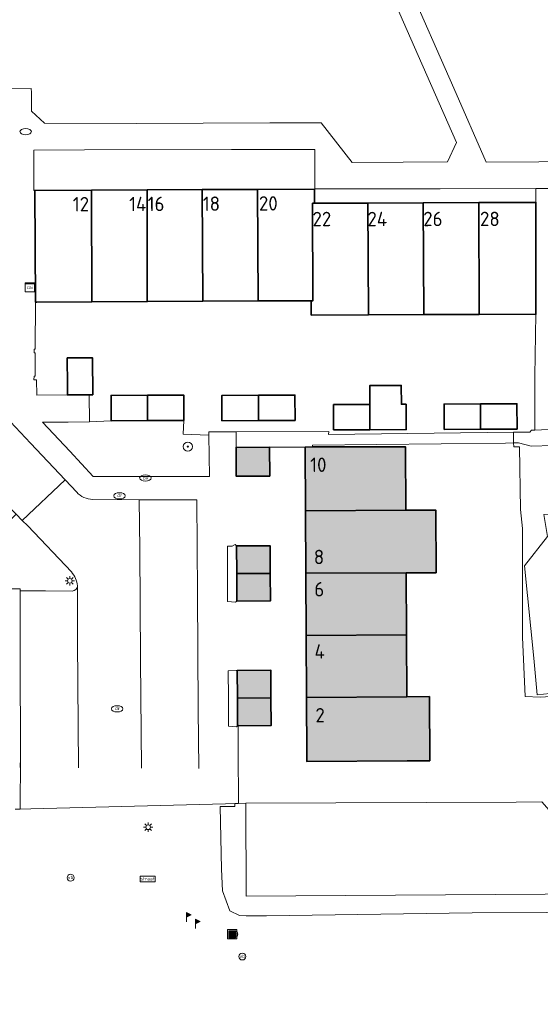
# Model space of a CAD drawing. Header units: metres. Extents: x 97476 to 98458, y 435938 to 436449.
# Tile 46 of 52: x 98220 to 98265, y 436278 to 436364. Entities that reach past the tile are written whole.
import ezdxf
from ezdxf.enums import TextEntityAlignment as Align
from ezdxf.lldxf.tags import DXFTag

# ---------------------------------------------------------------- set-up
doc = ezdxf.new("R2010")
doc.units = ezdxf.units.M
for name, color, linetype, lineweight in [('B-RO-OG-BEBOUWING-V', 254, 'Continuous', 18), ('B-WE-GK-BESCHOEIING-G', 252, 'GK-BESCHOEIING', 18), ('B-WE-GR-BEPLANTING_CULTUUR_HEESTERS-GV', 252, 'Continuous', 18), ('B-WE-GR-BOOM-S', 252, 'Continuous', 18), ('B-WE-GR-GROENVOORZIENING-GV', 252, 'Continuous', 18), ('B-WE-IE-MEUBILAIR_WEGMEUBILAIR-S', 252, 'Continuous', 18), ('B-WE-IE-MEUBILAIR_WEGMEUBILAIR_VERKEERSBORD-S', 252, 'Continuous', 18), ('B-WE-IE-TERREINAFSCHEIDING_KUNSTMATIG_MUUR-G', 252, 'IE-TERREINAFSCHEIDING-KUNSTMATIG-DICHT', 18), ('B-WE-KG-GRENS_PERCEEL-G', 150, 'KG-PERCEEL', 18), ('B-WE-KL-DATA-S', 252, 'Continuous', 18), ('B-WE-KL-ET_LS_OV_LICHTMAST-S', 1, 'Continuous', 18), ('B-WE-KL-WATER-S', 252, 'Continuous', 18), ('B-WE-OG-BEBOUWING-GV', 4, 'Continuous', 35), ('B-WE-OG-BEBOUWING_HUISNUMMER-T25-500', 7, 'Continuous', 25), ('B-WE-OG-TERREIN_ERF-GV', 252, 'Continuous', 18), ('B-WE-OG-WATER-GV', 252, 'Continuous', 18), ('B-WE-OG-WATER_SLOOT-GV', 252, 'Continuous', 18), ('B-WE-VH-VERHARDING_BETONSTRAATSTEEN-GV', 252, 'Continuous', 18), ('B-WE-VH-VERHARDING_OPEN-GV', 252, 'Continuous', 18), ('B-WE-VH-VERHARDING_TEGEL-GV', 252, 'Continuous', 18)]:
    doc.layers.add(name, color=color, linetype=linetype, lineweight=lineweight)
doc.styles.add('NLCS-ISO', font='NLCS-ISO.ttf')
doc.styles.add('NLCS-ISO-M500-T25', font='NLCS-ISO.ttf', dxfattribs={"height": 1.25})
doc.styles.get("Standard").update_dxf_attribs({"font": 'arial.ttf'})
doc.linetypes.add('GK-BESCHOEIING', pattern='A,30,-5,[1,NLCS.SHX,S=1,R=0,X=0,Y=0],-5', length=40)
doc.linetypes.add('IE-TERREINAFSCHEIDING-KUNSTMATIG-DICHT', pattern='A,8,-1,[82,NLCS.SHX,S=0.75,R=90,X=0,Y=0],-1', length=10)
tags = doc.linetypes.add('KG-PERCEEL', pattern='A,5.5,-2,["P",Standard,S=1.8,R=0,X=-0.5,Y=-0.9],-2,5.5,-2,[5,NLCS.SHX,S=0.75,R=0,X=0,Y=0],-2', length=19).pattern_tags.tags
tags[6] = DXFTag(74, 10)

# ---------------------------------------------------------------- blocks, each defined once
blk = doc.blocks.new('SIE-WEG_AFVALBAK-SO')
at = {"linetype": 'ByBlock', "lineweight": 18}
h = blk.add_hatch(color=0, dxfattribs=at)
h.dxf.hatch_style = 1
h.paths.add_polyline_path([(-1.5, -1.5), (1.5, -1.5), (1.5, 1.5), (-1.5, 1.5)])
at = {"color": 0, "linetype": 'ByBlock', "lineweight": 18}
for points in [[(-2, -2), (2, -2), (2, 2), (-2, 2)], [(-1.5, -1.5), (1.5, -1.5), (1.5, 1.5), (-1.5, 1.5)]]:
    blk.add_lwpolyline(points, close=True, dxfattribs=at)
blk = doc.blocks.new('SIE-WEG_VERKEERSBORD_STRAATNAAM-SO')
at = {"color": 0, "linetype": 'ByBlock', "lineweight": 18}
blk.add_lwpolyline([(-3.25, -1.25), (3.25, -1.25), (3.25, 1.25), (-3.25, 1.25)], close=True, dxfattribs=at)
at = {"color": 0, "linetype": 'ByBlock', "lineweight": 18, "style": 'NLCS-ISO'}
blk.add_text('straat', height=1.5, dxfattribs=at).set_placement((0, 0.15), align=Align.MIDDLE_CENTER)
blk = doc.blocks.new('SKL-DATA_SIGNAAL_CAIKAST-SO')
at = {"color": 0, "linetype": 'ByBlock', "lineweight": 18}
for points in [[(-2, 2), (2, 2), (2, 1.68), (-2, 1.68)], [(-2, 1.52), (2, 1.52), (2, -2), (-2, -2)]]:
    blk.add_lwpolyline(points, close=True, dxfattribs=at)
at = {"color": 0, "linetype": 'ByBlock', "lineweight": 18, "style": 'NLCS-ISO'}
blk.add_text('cai', height=1.5, dxfattribs=at).set_placement((0, 0), align=Align.MIDDLE_CENTER)
blk = doc.blocks.new('SIE-WEG_PAAL_VERKEERSBORD-SO')
at = {"color": 0, "linetype": 'ByBlock', "lineweight": 18}
blk.add_circle((0, 0), 1.5, dxfattribs=at)
at = {"color": 0, "linetype": 'ByBlock', "lineweight": 18, "style": 'NLCS-ISO'}
blk.add_text('vb', height=1.5, dxfattribs=at).set_placement((0, 0.13), align=Align.MIDDLE_CENTER)
blk = doc.blocks.new('SIE-WEG_PAAL_VLAGGENMAST-SO')
at = {"linetype": 'ByBlock', "lineweight": 18}
h = blk.add_hatch(color=0, dxfattribs=at)
h.dxf.hatch_style = 1
h.paths.add_polyline_path([(0, 2), (2, 1), (0, 0)])
at = {"color": 0, "linetype": 'ByBlock', "lineweight": 18}
blk.add_lwpolyline([(0, 2), (0, -2)], dxfattribs=at)
blk.add_lwpolyline([(0, 2), (2, 1), (0, 0)], close=True, dxfattribs=at)
blk = doc.blocks.new('SKL-ET_OV_LICHTMAST-SO')
at = {"color": 0, "linetype": 'ByBlock', "lineweight": 18}
for points in [[(-1.25, 0), (-2, 0)], [(-1.41, 1.41), (-0.88, 0.88)], [(0, 2), (0, 1.25)], [(0.88, 0.88), (1.41, 1.41)], [(2, 0), (1.25, 0)], [(-1.41, -1.41), (-0.88, -0.88)], [(0, -1.25), (0, -2)], [(0.88, -0.88), (1.41, -1.41)]]:
    blk.add_lwpolyline(points, dxfattribs=at)
blk.add_circle((0, 0), 1, dxfattribs=at)
blk = doc.blocks.new('SKL-WATER_BRANDKRAAN_BRANDPUT-SO')
at = {"color": 0, "linetype": 'ByBlock', "lineweight": 18}
blk.add_ellipse((0, 0), major_axis=(2.5, 0), ratio=0.54, dxfattribs=at)
at = {"color": 0, "linetype": 'ByBlock', "lineweight": 18, "style": 'NLCS-ISO'}
blk.add_text('bk', height=1.5, dxfattribs=at).set_placement((0.16, 0), align=Align.MIDDLE_CENTER)
blk = doc.blocks.new('SKL-WATER_DRAINAGEPUT-SO')
at = {"color": 0, "linetype": 'ByBlock', "lineweight": 18}
blk.add_ellipse((0, 0), major_axis=(2.5, 0), ratio=0.54, dxfattribs=at)
at = {"color": 0, "linetype": 'ByBlock', "lineweight": 18, "style": 'NLCS-ISO'}
blk.add_text('dr', height=1.5, dxfattribs=at).set_placement((0.12, 0.19), align=Align.MIDDLE_CENTER)
blk = doc.blocks.new('SKL-WATER_WATERLEIDINGPUT-SO')
at = {"color": 0, "linetype": 'ByBlock', "lineweight": 18}
blk.add_ellipse((0, 0), major_axis=(2.5, 0), ratio=0.54, dxfattribs=at)
blk = doc.blocks.new('SGR-BOOM_01-SO')
at = {"linetype": 'ByBlock', "lineweight": 18}
h = blk.add_hatch(color=0, dxfattribs=at)
h.dxf.hatch_style = 1
edge = h.paths.add_edge_path()
edge.add_arc((0, 0), 0.25, 0, 360)
at = {"color": 0, "linetype": 'ByBlock', "lineweight": 18}
for radius in [2, 0.25]:
    blk.add_circle((0, 0), radius, dxfattribs=at)
blk = doc.blocks.new('SGR-BOOM_06')
at = {"flags": 128}
blk.add_lwpolyline([(2.698, 3.52), (2.53, 3.939), (2.197, 4.064), (1.945, 4.524), (1.273, 4.692), (0.855, 4.524), (1.108, 4.273), (1.064, 3.812), (0.228, 3.98), (0.352, 4.315), (0.184, 4.692), (-0.15, 4.609), (-0.486, 4.692), (-1.155, 4.65), (-1.491, 4.483), (-1.952, 4.565), (-2.539, 4.105), (-2.12, 3.896), (-1.994, 3.644), (-1.575, 3.435), (-1.994, 2.89), (-2.539, 2.766), (-2.915, 3.099), (-2.62, 3.217), (-2.873, 3.855), (-3.628, 3.435), (-4.004, 3.016), (-3.794, 2.848), (-4.004, 2.514), (-4.425, 2.346), (-4.717, 2.054), (-5.01, 1.214), (-3.88, 0.921), (-3.712, 0.544), (-4.004, 0.293), (-4.507, 0.293), (-4.602, 0.556), (-5.093, 0.376), (-4.758, -0.168), (-4.925, -0.377), (-4.717, -0.545), (-4.884, -1.006), (-4.532, -1.182), (-4.717, -1.551), (-4.424, -1.592), (-4.293, -1.707), (-4.619, -2.107), (-3.921, -2.682), (-3.668, -2.431), (-3.46, -1.97), (-3.627, -1.761), (-3.419, -1.174), (-3.124, -1.342), (-2.788, -1.761), (-2.496, -2.01), (-2.788, -2.808), (-3.419, -2.932), (-3.668, -3.394), (-3.333, -3.771), (-2.832, -3.897), (-2.769, -4.022), (-2.706, -4.148), (-2.328, -3.729), (-1.826, -3.729), (-1.575, -3.897), (-1.699, -4.273), (-1.699, -4.609), (-1.154, -4.736), (-0.61, -4.692), (-0.486, -4.945), (-0.233, -4.65), (0.101, -4.483), (-0.059, -4.007), (0.269, -3.896), (0.773, -4.023), (0.856, -4.609), (1.149, -4.565), (1.442, -4.736), (2.071, -4.232), (2.365, -4.356), (2.322, -4.147), (2.657, -3.98), (2.406, -3.728), (2.113, -3.644), (2.574, -3.226), (2.615, -2.975), (3.16, -2.848), (3.538, -3.058), (3.787, -2.807), (3.77, -2.633), (4.123, -2.633), (4.123, -2.387), (4.459, -2.263), (4.459, -2.054), (4.082, -2.054), (4.543, -1.591), (4.25, -1.425), (4.627, -1.55), (4.752, -1.257), (4.543, -0.921), (4.835, -0.461), (4.668, -0.252), (4.25, -0.252), (3.746, 0.085), (4.082, 0.294), (4.375, 0.838), (4.543, 0.589), (4.876, 0.713), (4.667, 1.425), (4.711, 1.886), (4.5, 1.97), (4.164, 2.64), (3.828, 3.013), (3.374, 2.604), (3.663, 2.431), (3.914, 1.802), (3.537, 1.718), (3.327, 2.136), (2.991, 2.054), (2.657, 2.305), (2.238, 2.514), (2.447, 2.682), (2.321, 2.932), (2.53, 3.184), (2.866, 3.059), (3.159, 3.227)], close=True, dxfattribs=at)
blk.add_circle((0, 0), 0.15)

msp = doc.modelspace()

# ---------------------------------------------------------------- hatches: boundary and pattern name
at = {"layer": 'B-RO-OG-BEBOUWING-V', "transparency": 33554495}
h = msp.add_hatch(color=256, dxfattribs=at)
h.dxf.hatch_style = 1
h.paths.add_polyline_path([(98255.528, 436305.1), (98253.581, 436305.09), (98244.864, 436305.01), (98244.888, 436300), (98244.89, 436299.47), (98253.61, 436299.52), (98255.556, 436299.531)])
h.paths.add_polyline_path([(98253.554, 436310.45), (98244.838, 436310.41), (98244.864, 436305.01), (98253.581, 436305.09)])
h.paths.add_polyline_path([(98253.526, 436315.84), (98244.812, 436315.8), (98244.838, 436310.41), (98253.554, 436310.45)])
h.paths.add_polyline_path([(98256.082, 436321.288), (98253.498, 436321.27), (98244.787, 436321.21), (98244.812, 436315.8), (98253.526, 436315.84), (98256.11, 436315.853)])
h.paths.add_polyline_path([(98253.47, 436326.77), (98245.397, 436326.761), (98244.76, 436326.76), (98244.787, 436321.21), (98253.498, 436321.27)])
h.paths.add_polyline_path([(98241.781, 436304.984), (98238.899, 436304.968), (98238.912, 436302.568), (98241.794, 436302.584)])
h.paths.add_polyline_path([(98241.767, 436307.384), (98238.857, 436307.368), (98238.871, 436304.968), (98241.781, 436304.984)])
h.paths.add_polyline_path([(98241.721, 436315.794), (98238.811, 436315.778), (98238.824, 436313.378), (98241.734, 436313.394)])
h.paths.add_polyline_path([(98241.707, 436318.194), (98238.797, 436318.178), (98238.811, 436315.778), (98241.721, 436315.794)])
h.paths.add_polyline_path([(98241.66, 436326.744), (98238.75, 436326.728), (98238.764, 436324.218), (98241.674, 436324.234)])
h.paths.add_polyline_path([(98217.88, 436313.34), (98212.34, 436313.311), (98212.38, 436304.59), (98217.92, 436304.61)])
h.paths.add_polyline_path([(98212.34, 436313.311), (98206.95, 436313.283), (98206.98, 436304.57), (98212.38, 436304.59)])
h.paths.add_polyline_path([(98206.95, 436313.283), (98201.55, 436313.255), (98201.59, 436304.55), (98206.98, 436304.57)])
h.paths.add_polyline_path([(98201.55, 436313.255), (98196.14, 436313.227), (98196.19, 436304.53), (98201.59, 436304.55)])
h.paths.add_polyline_path([(98196.14, 436313.227), (98190.9, 436313.2), (98190.75, 436313.2), (98190.76, 436305.771), (98190.61, 436305.77), (98190.64, 436304.51), (98196.19, 436304.53)])
h.paths.add_polyline_path([(98190.75, 436313.2), (98190.9, 436313.2), (98190.89, 436314.47), (98185.34, 436314.443), (98185.34, 436305.737), (98190.61, 436305.77), (98190.76, 436305.771)])
h.paths.add_polyline_path([(98185.34, 436314.443), (98179.94, 436314.417), (98179.96, 436305.704), (98185.34, 436305.737)])
h.paths.add_polyline_path([(98179.94, 436314.417), (98179.911, 436317.942), (98177.506, 436317.934), (98177.53, 436314.405), (98174.4, 436314.39), (98174.46, 436305.67), (98179.96, 436305.704)])
h.paths.add_polyline_path([(98159.47, 436323.072), (98157.781, 436323.06), (98157.78, 436323.26), (98157.778, 436323.47), (98149.058, 436323.37), (98149.058, 436323.203), (98149.09, 436317.65), (98157.82, 436317.74), (98159.47, 436317.752)])
h.paths.add_polyline_path([(98157.82, 436317.74), (98149.09, 436317.65), (98149.121, 436312.25), (98157.86, 436312.35)])
h.paths.add_polyline_path([(98157.86, 436312.35), (98149.121, 436312.25), (98149.127, 436311.1), (98149.151, 436306.88), (98157.899, 436306.96)])
h.paths.add_polyline_path([(98157.899, 436306.96), (98149.151, 436306.88), (98149.15, 436306.88), (98149.151, 436306.962), (98147.02, 436306.95), (98146.87, 436306.949), (98146.92, 436301.34), (98157.94, 436301.4)])
h.paths.add_polyline_path([(98146.87, 436306.949), (98147.02, 436306.95), (98147.01, 436310.02), (98141.43, 436310.01), (98141.52, 436301.31), (98146.92, 436301.34)])
h.paths.add_polyline_path([(98141.43, 436310.01), (98136.22, 436310), (98136.07, 436310), (98136.13, 436303.77), (98135.99, 436303.77), (98136.01, 436301.28), (98141.52, 436301.31)])
h.paths.add_polyline_path([(98136.07, 436310), (98136.22, 436310), (98136.22, 436314.25), (98136.22, 436314.8), (98130.67, 436314.765), (98130.75, 436303.746), (98136.13, 436303.771)])
h.paths.add_polyline_path([(98130.67, 436314.765), (98125.27, 436314.73), (98125.36, 436303.721), (98130.75, 436303.746)])
h.paths.add_polyline_path([(98125.27, 436314.73), (98122.218, 436314.71), (98122.196, 436317.789), (98122.18, 436320.591), (98122.179, 436320.699), (98119.779, 436320.681), (98119.801, 436317.771), (98119.96, 436303.696), (98125.36, 436303.721)])
h.paths.add_polyline_path([(98119.801, 436317.771), (98119.779, 436320.681), (98117.389, 436320.663), (98117.39, 436320.589), (98117.406, 436317.753), (98117.428, 436314.68), (98114.33, 436314.66), (98114.338, 436312.42), (98111.205, 436312.408), (98111.118, 436312.321), (98111.138, 436306.868), (98114.358, 436306.88), (98114.37, 436303.67), (98119.96, 436303.696)])
h.paths.add_polyline_path([(98245.449, 436302.724), (98246.649, 436302.73), (98246.641, 436304.23), (98245.441, 436304.224)], flags=24)
h.paths.add_polyline_path([(98245.359, 436308.265), (98246.659, 436308.277), (98246.645, 436309.777), (98245.345, 436309.765)], flags=24)
h.paths.add_polyline_path([(98245.373, 436313.663), (98246.573, 436313.667), (98246.567, 436315.167), (98245.367, 436315.163)], flags=24)
h.paths.add_polyline_path([(98245.351, 436316.465), (98246.551, 436316.471), (98246.543, 436317.971), (98245.343, 436317.965)], flags=24)
h.paths.add_polyline_path([(98245.046, 436324.464), (98246.746, 436324.472), (98246.738, 436325.972), (98245.038, 436325.964)], flags=24)
h.paths.add_polyline_path([(98213.038, 436311.503), (98214.738, 436311.509), (98214.732, 436313.009), (98213.032, 436313.003)], flags=24)
h.paths.add_polyline_path([(98207.498, 436311.458), (98209.198, 436311.464), (98209.192, 436312.964), (98207.492, 436312.958)], flags=24)
h.paths.add_polyline_path([(98202.207, 436311.415), (98203.707, 436311.421), (98203.701, 436312.921), (98202.201, 436312.915)], flags=24)
h.paths.add_polyline_path([(98196.958, 436311.371), (98198.158, 436311.375), (98198.152, 436312.875), (98196.952, 436312.871)], flags=24)
h.paths.add_polyline_path([(98191.551, 436311.323), (98192.751, 436311.329), (98192.743, 436312.829), (98191.543, 436312.823)], flags=24)
h.paths.add_polyline_path([(98186.304, 436312.566), (98187.504, 436312.574), (98187.494, 436314.074), (98186.294, 436314.066)], flags=24)
h.paths.add_polyline_path([(98180.74, 436312.561), (98181.94, 436312.561), (98181.94, 436314.061), (98180.74, 436314.061)], flags=24)
h.paths.add_polyline_path([(98177.912, 436312.547), (98178.912, 436312.553), (98178.904, 436314.053), (98177.904, 436314.047)], flags=24)
h.paths.add_polyline_path([(98149.235, 436318.623), (98151.135, 436318.643), (98151.119, 436320.143), (98149.219, 436320.123)], flags=24)
h.paths.add_polyline_path([(98149.256, 436312.903), (98151.156, 436312.919), (98151.142, 436314.419), (98149.242, 436314.403)], flags=24)
h.paths.add_polyline_path([(98149.279, 436307.502), (98151.179, 436307.522), (98151.163, 436309.022), (98149.263, 436309.002)], flags=24)
h.paths.add_polyline_path([(98149.886, 436305.232), (98151.886, 436305.25), (98151.872, 436306.75), (98149.872, 436306.732)], flags=24)
h.paths.add_polyline_path([(98142.065, 436308.032), (98143.965, 436308.036), (98143.963, 436309.536), (98142.063, 436309.532)], flags=24)
h.paths.add_polyline_path([(98136.5, 436307.928), (98138.4, 436307.944), (98138.386, 436309.444), (98136.486, 436309.428)], flags=24)
h.paths.add_polyline_path([(98131.27, 436312.79), (98133.17, 436312.79), (98133.17, 436314.29), (98131.27, 436314.29)], flags=24)
h.paths.add_polyline_path([(98125.734, 436312.712), (98127.634, 436312.726), (98127.624, 436314.226), (98125.724, 436314.212)], flags=24)
h.paths.add_polyline_path([(98120.286, 436312.651), (98122.286, 436312.665), (98122.276, 436314.165), (98120.276, 436314.151)], flags=24)
h.paths.add_polyline_path([(98114.909, 436312.585), (98116.809, 436312.605), (98116.793, 436314.105), (98114.893, 436314.085)], flags=24)

# ---------------------------------------------------------------- linework, layer by layer
at = {"layer": 'B-WE-GK-BESCHOEIING-G', "ltscale": 0.2}
for points in [[(98263.06, 436295.94), (98239.601, 436295.833)], [(98239.63, 436287.771), (98239.601, 436295.833)], [(98270.77, 436295), (98266.12, 436295), (98265.29, 436295.95), (98263.06, 436295.94)], [(98313.137, 436288.28), (98239.63, 436287.771)]]:
    msp.add_lwpolyline(points, dxfattribs=at)
at = {"layer": 'B-WE-GR-BEPLANTING_CULTUUR_HEESTERS-GV'}
for points in [[(98264.78, 436347.99), (98264.77, 436338.29), (98264.677, 436332.91), (98264.683, 436328.226), (98267.019, 436328.337), (98268.638, 436334.755), (98270.121, 436340.697), (98269.301, 436345.484), (98268.675, 436349.192), (98264.782, 436349.184)], [(98268.885, 436305.282), (98268.824, 436305.613), (98266.545, 436305.43), (98264.874, 436305.251), (98264.592, 436308.419), (98263.775, 436316.453), (98265.788, 436319.002), (98265.456, 436320.888), (98267.082, 436320.941), (98268.159, 436322.031), (98267.461, 436325.927), (98266.241, 436326.9), (98264.357, 436326.831), (98263.272, 436327.129), (98262.844, 436327.119), (98262.855, 436326.78), (98263.352, 436326.781), (98263.451, 436321.35), (98263.623, 436319.691), (98263.621, 436315.98), (98263.617, 436310.26), (98263.836, 436305.11), (98265.157, 436305.039)], [(98238.824, 436313.378), (98238.811, 436315.778), (98238.797, 436318.178), (98238.676, 436318.308), (98238.421, 436318.148), (98237.997, 436318.165), (98237.995, 436315.514), (98238.01, 436313.348), (98238.701, 436313.302)], [(98238.884, 436302.568), (98238.871, 436304.968), (98238.857, 436307.368), (98238.744, 436307.361), (98238.067, 436307.333), (98238.085, 436305.002), (98238.092, 436302.542), (98238.786, 436302.485)]]:
    msp.add_lwpolyline(points, close=True, dxfattribs=at)
msp.add_lwpolyline([(98224.456, 436315.918), (98220.676, 436319.904), (98220.187, 436320.394), (98219.657, 436320.926), (98218.101, 436319.419), (98217.84, 436319.258), (98217.873, 436314.446), (98220.012, 436314.448), (98220.012, 436314.273), (98222.217, 436314.269), (98224.529, 436314.257)], dxfattribs=at)
for points in [[(98224.992, 436314.701, 0.161257), (98224.456, 436315.918)], [(98224.529, 436314.257, 0.389186), (98224.992, 436314.701)]]:
    msp.add_lwpolyline(points, format="xyb", dxfattribs=at)
at = {"layer": 'B-WE-GR-GROENVOORZIENING-GV'}
msp.add_lwpolyline([(98234.227, 436329.067), (98231.067, 436329.053), (98227.907, 436329.039), (98226.032, 436328.942), (98224.167, 436328.909), (98221.951, 436328.92), (98224.314, 436326.386), (98226.356, 436324.212), (98230.428, 436324.192), (98236.441, 436324.187), (98236.392, 436327.798), (98234.166, 436327.888)], close=True, dxfattribs=at)
at = {"layer": 'B-WE-IE-TERREINAFSCHEIDING_KUNSTMATIG_MUUR-G'}
for points in [[(98221.21, 436332.91), (98221.31, 436332.91), (98221.31, 436334.93), (98221.21, 436334.93), (98221.21, 436335.25), (98221.31, 436335.25), (98221.33, 436339.34)], [(98221.208, 436332.59), (98221.21, 436332.91)], [(98221.438, 436332.589), (98221.208, 436332.59)]]:
    msp.add_lwpolyline(points, dxfattribs=at)
at = {"layer": 'B-WE-KG-GRENS_PERCEEL-G', "ltscale": 0.2}
for points in [[(98238.95, 436295.83), (98238.899, 436304.948)], [(98219.804, 436295.334), (98238.95, 436295.83)], [(98238.95, 436295.83), (98239.602, 436295.833)], [(98239.602, 436295.833), (98263.06, 436295.94)], [(98313.137, 436288.28), (98239.63, 436287.771), (98239.602, 436295.833)]]:
    msp.add_lwpolyline(points, dxfattribs=at)
at = {"layer": 'B-WE-OG-BEBOUWING-GV'}
for points in [[(98226.24, 436339.364), (98226.21, 436349.054), (98221.28, 436349.03), (98221.33, 436339.34), (98221.45, 436339.341)], [(98226.21, 436349.054), (98226.24, 436339.364), (98231.04, 436339.387), (98231.02, 436349.078)], [(98231.02, 436349.078), (98231.04, 436339.387), (98235.85, 436339.41), (98235.8, 436349.102)], [(98235.85, 436339.41), (98240.67, 436339.433), (98240.6, 436349.125), (98235.8, 436349.102)], [(98245.544, 436349.15), (98240.6, 436349.125), (98240.67, 436339.433), (98245.27, 436339.456), (98245.42, 436339.456), (98245.389, 436347.919), (98245.55, 436347.92), (98245.544, 436349.072)], [(98250.24, 436338.23), (98250.19, 436347.937), (98245.55, 436347.92), (98245.389, 436347.919), (98245.42, 436339.456), (98245.27, 436339.456), (98245.27, 436338.21)], [(98250.19, 436347.937), (98250.24, 436338.23), (98255.04, 436338.25), (98255, 436347.954)], [(98255.04, 436338.25), (98259.86, 436338.27), (98259.83, 436347.972), (98255, 436347.954)], [(98259.86, 436338.27), (98264.77, 436338.29), (98264.78, 436347.99), (98259.83, 436347.972)], [(98224.1, 436334.486), (98224.112, 436332.121), (98224.116, 436331.286), (98226.006, 436331.295), (98226.306, 436331.297), (98226.29, 436334.497)], [(98250.37, 436328.261), (98253.52, 436328.274), (98253.509, 436330.474), (98253.097, 436330.472), (98253.09, 436332.109), (98250.354, 436332.098), (98250.361, 436330.461)], [(98231.067, 436329.053), (98231.058, 436331.253), (98227.896, 436331.239), (98227.907, 436329.039)], [(98234.227, 436329.067), (98234.215, 436331.267), (98231.058, 436331.253), (98231.067, 436329.053)], [(98237.527, 436329.042), (98240.697, 436329.055), (98240.688, 436331.255), (98237.515, 436331.242)], [(98240.688, 436331.255), (98240.697, 436329.055), (98243.867, 436329.069), (98243.855, 436331.269)], [(98247.22, 436328.248), (98250.37, 436328.261), (98250.361, 436330.461), (98247.209, 436330.448)], [(98256.82, 436328.287), (98259.978, 436328.3), (98259.969, 436330.5), (98256.809, 436330.487)], [(98262.617, 436328.311), (98263.14, 436328.313), (98263.129, 436330.513), (98259.969, 436330.5), (98259.978, 436328.3)], [(98241.66, 436326.744), (98238.75, 436326.728), (98238.764, 436324.218), (98241.674, 436324.234)], [(98244.76, 436326.76), (98244.787, 436321.21), (98253.498, 436321.27), (98253.47, 436326.77), (98245.397, 436326.761)], [(98253.526, 436315.84), (98256.11, 436315.853), (98256.082, 436321.288), (98253.498, 436321.27), (98244.787, 436321.21), (98244.812, 436315.8)], [(98238.811, 436315.778), (98241.721, 436315.794), (98241.707, 436318.194), (98238.797, 436318.178)], [(98241.721, 436315.794), (98238.811, 436315.778), (98238.824, 436313.378), (98241.734, 436313.394)], [(98253.554, 436310.45), (98253.526, 436315.84), (98244.812, 436315.8), (98244.838, 436310.41)], [(98244.838, 436310.41), (98244.864, 436305.01), (98253.581, 436305.09), (98253.554, 436310.45)], [(98238.857, 436307.368), (98238.871, 436304.968), (98241.781, 436304.984), (98241.767, 436307.384)], [(98238.884, 436302.568), (98241.794, 436302.584), (98241.781, 436304.984), (98238.871, 436304.968)], [(98244.864, 436305.01), (98244.888, 436300), (98244.89, 436299.47), (98253.61, 436299.52), (98255.556, 436299.531), (98255.528, 436305.1), (98253.581, 436305.09)]]:
    msp.add_lwpolyline(points, close=True, dxfattribs=at)
at = {"layer": 'B-WE-OG-TERREIN_ERF-GV'}
for points in [[(98221.28, 436349.03), (98226.21, 436349.054), (98231.02, 436349.078), (98235.8, 436349.102), (98240.6, 436349.125), (98245.544, 436349.15), (98245.544, 436349.072), (98245.55, 436347.92), (98250.19, 436347.937), (98255, 436347.954), (98259.83, 436347.972), (98264.78, 436347.99), (98264.782, 436349.184), (98256.479, 436349.174), (98245.576, 436349.155), (98245.572, 436352.582), (98238.36, 436352.58), (98225.596, 436352.55), (98221.19, 436352.536), (98221.181, 436349.03)], [(98231.058, 436331.253), (98234.215, 436331.267), (98234.227, 436329.067), (98234.166, 436327.888), (98236.392, 436327.798), (98236.388, 436328.067), (98238.744, 436328.077), (98246.788, 436328.112), (98246.786, 436327.842), (98262.84, 436328.053), (98264.261, 436328.036), (98264.38, 436328.212), (98264.683, 436328.226), (98264.677, 436332.91), (98264.77, 436338.29), (98259.86, 436338.27), (98255.04, 436338.25), (98250.24, 436338.23), (98245.27, 436338.21), (98245.27, 436339.456), (98240.67, 436339.433), (98235.85, 436339.41), (98231.04, 436339.387), (98226.24, 436339.364), (98221.45, 436339.341), (98221.33, 436339.34), (98221.31, 436335.25), (98221.21, 436335.25), (98221.21, 436334.93), (98221.31, 436334.93), (98221.31, 436332.91), (98221.21, 436332.91), (98221.208, 436332.59), (98221.438, 436332.589), (98221.441, 436331.264), (98224.116, 436331.286), (98224.112, 436332.121), (98224.1, 436334.486), (98226.29, 436334.497), (98226.306, 436331.297), (98226.006, 436331.295), (98226.032, 436328.942), (98227.907, 436329.039), (98227.896, 436331.239)], [(98253.097, 436330.472), (98253.509, 436330.474), (98253.52, 436328.274), (98250.37, 436328.261), (98247.22, 436328.248), (98247.209, 436330.448), (98250.361, 436330.461), (98250.354, 436332.098), (98253.09, 436332.109)], [(98237.527, 436329.042), (98237.515, 436331.242), (98240.688, 436331.255), (98243.855, 436331.269), (98243.867, 436329.069), (98240.697, 436329.055)], [(98263.14, 436328.313), (98262.617, 436328.311), (98259.978, 436328.3), (98256.82, 436328.287), (98256.809, 436330.487), (98259.969, 436330.5), (98263.129, 436330.513)]]:
    msp.add_lwpolyline(points, close=True, dxfattribs=at)
msp.add_lwpolyline([(98219.589, 436295.328), (98219.999, 436295.338), (98220.027, 436299.771), (98220.013, 436308.785), (98220.012, 436314.273), (98220.012, 436314.448), (98217.873, 436314.446)], dxfattribs=at)
at = {"layer": 'B-WE-OG-WATER-GV'}
msp.add_lwpolyline([(98317.816, 436300), (98301.12, 436296.87), (98275.91, 436296.41), (98274.35, 436294.98), (98270.77, 436295), (98266.12, 436295), (98265.29, 436295.95), (98263.06, 436295.94), (98239.601, 436295.833), (98239.63, 436287.771), (98313.137, 436288.28)], dxfattribs=at)
at = {"layer": 'B-WE-OG-WATER_SLOOT-GV'}
msp.add_lwpolyline([(98313.137, 436288.28), (98239.63, 436287.771), (98239.601, 436295.833), (98238.652, 436295.829), (98238.655, 436295.547), (98237.375, 436295.565), (98237.496, 436290.117), (98237.581, 436288.232), (98238.199, 436286.493), (98239.037, 436286.089), (98239.634, 436286.081), (98241.404, 436286.054), (98259.235, 436286.338), (98297.924, 436286.508), (98317.502, 436286.777)], dxfattribs=at)
at = {"layer": 'B-WE-VH-VERHARDING_BETONSTRAATSTEEN-GV'}
msp.add_lwpolyline([(98219.657, 436320.926), (98220.187, 436320.394), (98223.903, 436323.918), (98220.919, 436327.101), (98217.84, 436330.341), (98213.987, 436326.778), (98214.656, 436326.093), (98214.514, 436325.96), (98216.979, 436323.413), (98219.114, 436321.19), (98219.261, 436321.323)], close=True, dxfattribs=at)
for points in [[(98224.913, 436322.841), (98223.903, 436323.918), (98220.187, 436320.394), (98220.676, 436319.904), (98224.456, 436315.918)], [(98230.532, 436298.871), (98230.457, 436308.282), (98230.4, 436317.917), (98230.331, 436322.171), (98226.309, 436322.203)], [(98235.522, 436298.854), (98235.472, 436303.985), (98235.399, 436314.084), (98235.358, 436322.189), (98230.331, 436322.171)], [(98230.331, 436322.171), (98230.4, 436317.917), (98230.457, 436308.282), (98230.532, 436298.871)], [(98224.529, 436314.257), (98222.217, 436314.269), (98220.012, 436314.273), (98220.013, 436308.785), (98220.027, 436299.771), (98220.022, 436298.937)], [(98225.074, 436298.906), (98224.997, 436309.949), (98224.992, 436314.701)]]:
    msp.add_lwpolyline(points, dxfattribs=at)
for points in [[(98226.309, 436322.203, -0.202412), (98224.913, 436322.841)], [(98224.456, 436315.918, -0.161257), (98224.992, 436314.701)], [(98224.992, 436314.701, -0.389186), (98224.529, 436314.257)]]:
    msp.add_lwpolyline(points, format="xyb", dxfattribs=at)
at = {"layer": 'B-WE-VH-VERHARDING_OPEN-GV'}
msp.add_lwpolyline([(98241.66, 436326.744), (98244.76, 436326.76), (98245.397, 436326.761), (98245.393, 436326.927), (98262.135, 436327.103), (98262.844, 436327.119), (98262.84, 436328.053), (98246.786, 436327.842), (98246.788, 436328.112), (98238.744, 436328.077), (98238.75, 436326.728)], close=True, dxfattribs=at)
at = {"layer": 'B-WE-VH-VERHARDING_TEGEL-GV'}
for points in [[(98249.978, 436371.145), (98254.545, 436360.745), (98257.871, 436353.189), (98257.102, 436351.504), (98253.24, 436351.496), (98248.826, 436351.464), (98246.137, 436354.899), (98244.005, 436354.903), (98243.444, 436354.904), (98241.683, 436354.908), (98230.098, 436354.85), (98222.114, 436354.855), (98220.999, 436355.913), (98220.982, 436357.53), (98220.978, 436357.887), (98217.896, 436357.834)], [(98268.307, 436351.529), (98265.02, 436351.505), (98260.461, 436351.493), (98257.647, 436357.908), (98253.584, 436367.196)], [(98217.808, 436356.127), (98218.784, 436354.98), (98218.789, 436351.043), (98218.798, 436350.812), (98218.705, 436350.808), (98218.705, 436346.123), (98218.729, 436339.463), (98218.775, 436335.59), (98218.847, 436335.589), (98218.845, 436335.406), (98218.858, 436333.141), (98218.87, 436330.524), (98217.655, 436330.536), (98217.84, 436330.341), (98220.919, 436327.101), (98223.903, 436323.918), (98224.913, 436322.841)], [(98238.75, 436326.728), (98238.744, 436328.077), (98236.388, 436328.067), (98236.392, 436327.798), (98236.441, 436324.187), (98230.428, 436324.192), (98226.356, 436324.212), (98224.314, 436326.386), (98221.951, 436328.92), (98224.167, 436328.909), (98226.032, 436328.942), (98226.006, 436331.295), (98224.116, 436331.286), (98221.441, 436331.264), (98221.438, 436332.589), (98221.208, 436332.59), (98221.21, 436332.91), (98221.31, 436332.91), (98221.31, 436334.93), (98221.21, 436334.93), (98221.21, 436335.25), (98221.31, 436335.25), (98221.33, 436339.34), (98221.28, 436349.03), (98221.181, 436349.03), (98221.19, 436352.536), (98225.596, 436352.55), (98238.36, 436352.58), (98245.572, 436352.582), (98245.576, 436349.155), (98256.479, 436349.174), (98264.782, 436349.184), (98268.675, 436349.192)], [(98267.019, 436328.337), (98264.683, 436328.226), (98264.38, 436328.212), (98264.261, 436328.036), (98262.84, 436328.053), (98262.844, 436327.119), (98263.272, 436327.129), (98264.357, 436326.831), (98266.241, 436326.9)], [(98265.788, 436319.002), (98263.775, 436316.453), (98264.592, 436308.419), (98264.874, 436305.251), (98266.545, 436305.43)]]:
    msp.add_lwpolyline(points, dxfattribs=at)
msp.add_lwpolyline([(98224.913, 436322.841, 0.202412), (98226.309, 436322.203)], format="xyb", dxfattribs=at)

# ---------------------------------------------------------------- block references
at = {"layer": 'B-WE-GR-BOOM-S', "xscale": 0.2, "yscale": 0.2, "zscale": 0.2}
msp.add_blockref('SGR-BOOM_01-SO', (98234.56, 436326.794), dxfattribs=at)
at = {"layer": 'B-WE-GR-BOOM-S', "rotation": 325.6469274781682}
msp.add_blockref('SGR-BOOM_06', (98233.412, 436272.28), dxfattribs=at)
at = {"layer": 'B-WE-IE-MEUBILAIR_WEGMEUBILAIR-S', "xscale": 0.2, "yscale": 0.2, "zscale": 0.2}
for name, p in [('SIE-WEG_PAAL_VERKEERSBORD-SO', (98224.389, 436289.376)), ('SIE-WEG_PAAL_VLAGGENMAST-SO', (98234.448, 436285.954)), ('SIE-WEG_PAAL_VLAGGENMAST-SO', (98235.24, 436285.369)), ('SIE-WEG_AFVALBAK-SO', (98238.408, 436284.471)), ('SIE-WEG_PAAL_VERKEERSBORD-SO', (98238.592, 436284.479)), ('SIE-WEG_PAAL_VERKEERSBORD-SO', (98239.293, 436282.534))]:
    msp.add_blockref(name, p, dxfattribs=at)
at = {"layer": 'B-WE-IE-MEUBILAIR_WEGMEUBILAIR_VERKEERSBORD-S', "xscale": 0.2, "yscale": 0.2, "zscale": 0.2}
msp.add_blockref('SIE-WEG_VERKEERSBORD_STRAATNAAM-SO', (98231.063, 436289.264), dxfattribs=at)
at = {"layer": 'B-WE-KL-DATA-S', "xscale": 0.2, "yscale": 0.2, "zscale": 0.2}
msp.add_blockref('SKL-DATA_SIGNAAL_CAIKAST-SO', (98220.841, 436340.622), dxfattribs=at)
at = {"layer": 'B-WE-KL-ET_LS_OV_LICHTMAST-S', "xscale": 0.2, "yscale": 0.2, "zscale": 0.2}
for p in [(98224.32, 436315.144), (98231.12, 436293.759)]:
    msp.add_blockref('SKL-ET_OV_LICHTMAST-SO', p, dxfattribs=at)
at = {"layer": 'B-WE-KL-WATER-S', "xscale": 0.2, "yscale": 0.2, "zscale": 0.2}
for name, p in [('SKL-WATER_WATERLEIDINGPUT-SO', (98220.488, 436354.134)), ('SKL-WATER_BRANDKRAAN_BRANDPUT-SO', (98230.881, 436324.077)), ('SKL-WATER_DRAINAGEPUT-SO', (98228.627, 436322.524)), ('SKL-WATER_DRAINAGEPUT-SO', (98228.434, 436304.033))]:
    msp.add_blockref(name, p, dxfattribs=at)

# ---------------------------------------------------------------- texts
at = {"layer": 'B-WE-OG-BEBOUWING_HUISNUMMER-T25-500', "style": 'NLCS-ISO-M500-T25'}
for s, rotation, p in [('12', 0.3, (98225.286, 436347.833)), ('14', 0.1, (98230.214, 436347.853)), ('16', 0.3, (98231.806, 436347.862)), ('18', 0.4, (98236.609, 436347.88)), ('20', 0.3, (98241.55, 436347.906)), ('22', 0.3, (98246.197, 436346.55)), ('24', 0.2, (98251.006, 436346.552)), ('26', 0.1, (98255.834, 436346.554)), ('10', 0.3, (98245.892, 436325.218)), ('8', 0.3, (98245.947, 436317.218)), ('6', 0.2, (98245.97, 436314.415)), ('4', 0.5, (98246.002, 436309.021)), ('2', 0.3, (98246.045, 436303.477))]:
    msp.add_text(s, height=1.25, rotation=rotation, dxfattribs=at).set_placement(p, align=Align.MIDDLE)
msp.add_text('28', height=1.25, dxfattribs=at).set_placement((98260.779, 436346.561), align=Align.MIDDLE)

doc.saveas('drawing.dxf')
